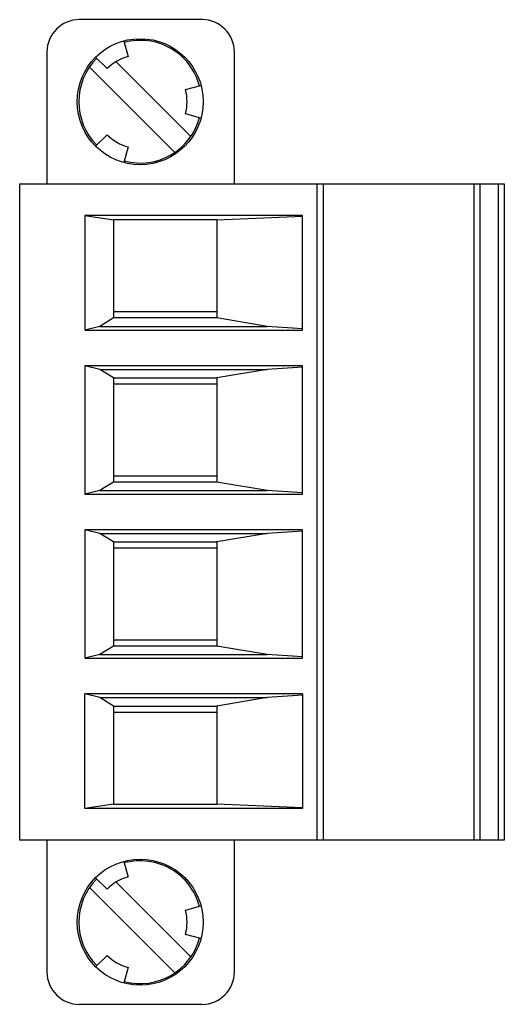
# Model space of a CAD drawing. Header units: inches. Extents: x 0.2 to 16.8, y 0.1 to 10.8.
# Tile 2 of 10: x 9.4 to 10, y 3.3 to 4.5. Entities that reach past the tile are written whole.
import ezdxf

# ---------------------------------------------------------------- set-up
doc = ezdxf.new("R2010")
doc.units = ezdxf.units.IN
doc.header["$LTSCALE"] = 0.935
doc.header["$MEASUREMENT"] = 0
doc.layers.get('0').update_dxf_attribs({"linetype": 'CONTINUOUS'})

msp = doc.modelspace()

# ---------------------------------------------------------------- linework, layer by layer
at = {"color": 7, "linetype": 'CONTINUOUS'}
for p, q in [((9.6419, 4.498), (9.4923, 4.498)), ((9.5467, 4.4719), (9.5517, 4.4531)), ((9.4529, 4.4586), (9.4529, 4.298)), ((9.5261, 4.4383), (9.5122, 4.4522)), ((9.6812, 4.298), (9.6812, 4.4586)), ((9.5047, 4.4402), (9.6087, 4.3362)), ((9.6282, 4.3557), (9.5372, 4.4467)), ((9.6216, 4.4127), (9.6404, 4.4178)), ((9.6404, 4.3781), (9.6216, 4.3832)), ((9.5122, 4.3437), (9.5261, 4.3576)), ((9.5517, 4.3428), (9.5467, 4.324)), ((9.4196, 3.498), (9.4196, 4.298)), ((9.4196, 4.298), (10.0102, 4.298)), ((9.7818, 4.298), (9.7818, 3.498)), ((9.7897, 3.498), (9.7897, 4.298)), ((9.9729, 4.298), (9.9729, 3.498)), ((9.9807, 3.498), (9.9807, 4.298)), ((10.0026, 4.298), (10.0026, 3.498)), ((10.0102, 4.298), (10.0102, 3.498)), ((9.499, 4.2593), (9.499, 4.1197)), ((9.7641, 4.2593), (9.499, 4.2593)), ((9.499, 4.2593), (9.5338, 4.2541)), ((9.5338, 4.2541), (9.5338, 4.1345)), ((9.6598, 4.2541), (9.5338, 4.2541)), ((9.6598, 4.2541), (9.7641, 4.2583)), ((9.6598, 4.2541), (9.6598, 4.1345)), ((9.7641, 4.1197), (9.7641, 4.2593)), ((9.6598, 4.1418), (9.5338, 4.1418)), ((9.5338, 4.1345), (9.5172, 4.1241)), ((9.6598, 4.1345), (9.5338, 4.1345)), ((9.7214, 4.1241), (9.6598, 4.1345)), ((9.5172, 4.1241), (9.499, 4.1197)), ((9.499, 4.1197), (9.7641, 4.1197)), ((9.5172, 4.1241), (9.7214, 4.1241)), ((9.7641, 4.1213), (9.7214, 4.1241)), ((9.499, 4.0762), (9.499, 3.9197)), ((9.5172, 4.0718), (9.499, 4.0762)), ((9.7641, 4.0762), (9.499, 4.0762)), ((9.5338, 4.0614), (9.5172, 4.0718)), ((9.5172, 4.0718), (9.7214, 4.0718)), ((9.7214, 4.0718), (9.6598, 4.0614)), ((9.7641, 4.0746), (9.7214, 4.0718)), ((9.7641, 3.9197), (9.7641, 4.0762)), ((9.5338, 4.0614), (9.5338, 3.9345)), ((9.5338, 4.0614), (9.6598, 4.0614)), ((9.6598, 4.0614), (9.6598, 3.9345)), ((9.5338, 4.0541), (9.6598, 4.0541)), ((9.6598, 3.9418), (9.5338, 3.9418)), ((9.5172, 3.9241), (9.499, 3.9197)), ((9.5338, 3.9345), (9.5172, 3.9241)), ((9.5172, 3.9241), (9.7214, 3.9241)), ((9.6598, 3.9345), (9.5338, 3.9345)), ((9.7214, 3.9241), (9.6598, 3.9345)), ((9.7641, 3.9213), (9.7214, 3.9241)), ((9.499, 3.9197), (9.7641, 3.9197)), ((9.499, 3.8762), (9.499, 3.7197)), ((9.5172, 3.8718), (9.499, 3.8762)), ((9.7641, 3.8762), (9.499, 3.8762)), ((9.7641, 3.7197), (9.7641, 3.8762)), ((9.5338, 3.8614), (9.5172, 3.8718)), ((9.5172, 3.8718), (9.7214, 3.8718)), ((9.7214, 3.8718), (9.6598, 3.8614)), ((9.7641, 3.8746), (9.7214, 3.8718)), ((9.5338, 3.8614), (9.5338, 3.7345)), ((9.5338, 3.8614), (9.6598, 3.8614)), ((9.5338, 3.8541), (9.6598, 3.8541)), ((9.6598, 3.8614), (9.6598, 3.7345)), ((9.5338, 3.7345), (9.5172, 3.7241)), ((9.6598, 3.7418), (9.5338, 3.7418)), ((9.6598, 3.7345), (9.5338, 3.7345)), ((9.7214, 3.7241), (9.6598, 3.7345)), ((9.5172, 3.7241), (9.499, 3.7197)), ((9.5172, 3.7241), (9.7214, 3.7241)), ((9.7641, 3.7213), (9.7214, 3.7241)), ((9.499, 3.7197), (9.7641, 3.7197)), ((9.5172, 3.6718), (9.499, 3.6762)), ((9.7641, 3.6762), (9.499, 3.6762)), ((9.499, 3.5366), (9.499, 3.6762)), ((9.7641, 3.6746), (9.7214, 3.6718)), ((9.7641, 3.6762), (9.7641, 3.5366)), ((9.5338, 3.6614), (9.5172, 3.6718)), ((9.5172, 3.6718), (9.7214, 3.6718)), ((9.5338, 3.6614), (9.6598, 3.6614)), ((9.5338, 3.6614), (9.5338, 3.5418)), ((9.7214, 3.6718), (9.6598, 3.6614)), ((9.6598, 3.6614), (9.6598, 3.5418)), ((9.5338, 3.6541), (9.6598, 3.6541)), ((9.5338, 3.5418), (9.499, 3.5366)), ((9.5338, 3.5418), (9.6598, 3.5418)), ((9.7641, 3.5376), (9.6598, 3.5418)), ((9.7641, 3.5366), (9.499, 3.5366)), ((10.0102, 3.498), (9.4196, 3.498)), ((9.4529, 3.498), (9.4529, 3.3373)), ((9.6812, 3.3373), (9.6812, 3.498)), ((9.5467, 3.4719), (9.5517, 3.4531)), ((9.5261, 3.4383), (9.5122, 3.4522)), ((9.6282, 3.3557), (9.5372, 3.4467)), ((9.5047, 3.4402), (9.6087, 3.3362)), ((9.6216, 3.4127), (9.6404, 3.4178)), ((9.6404, 3.3781), (9.6216, 3.3832)), ((9.5122, 3.3437), (9.5261, 3.3576)), ((9.5517, 3.3428), (9.5467, 3.324)), ((9.4923, 3.298), (9.6419, 3.298))]:
    msp.add_line(p, q, dxfattribs=at)
for centre in [(9.5665, 4.398), (9.5665, 3.398)]:
    msp.add_circle(centre, 0.0768, dxfattribs=at)
for centre, radius, start, end in [((9.4923, 4.4586), 0.0394, 90, 180), ((9.6419, 4.4586), 0.0394, 0, 90), ((9.5665, 4.398), 0.0748, 15.0257, 105.0752), ((9.5665, 4.398), 0.0571, 105, 135), ((9.5665, 4.398), 0.0748, 135, 225), ((9.5665, 4.398), 0.0571, 345, 15), ((9.5665, 4.398), 0.0748, 254.9743, 344.9248), ((9.5665, 4.398), 0.0571, 225, 255), ((9.5665, 3.398), 0.0748, 15.0257, 105.0752), ((9.5665, 3.398), 0.0748, 135, 225), ((9.5665, 3.398), 0.0571, 105, 135), ((9.5665, 3.398), 0.0571, 345, 15), ((9.5665, 3.398), 0.0748, 254.9743, 344.9248), ((9.5665, 3.398), 0.0571, 225, 255), ((9.4923, 3.3373), 0.0394, 180, 270), ((9.6419, 3.3373), 0.0394, 270, 360)]:
    msp.add_arc(centre, radius, start, end, dxfattribs=at)

doc.saveas('drawing.dxf')
